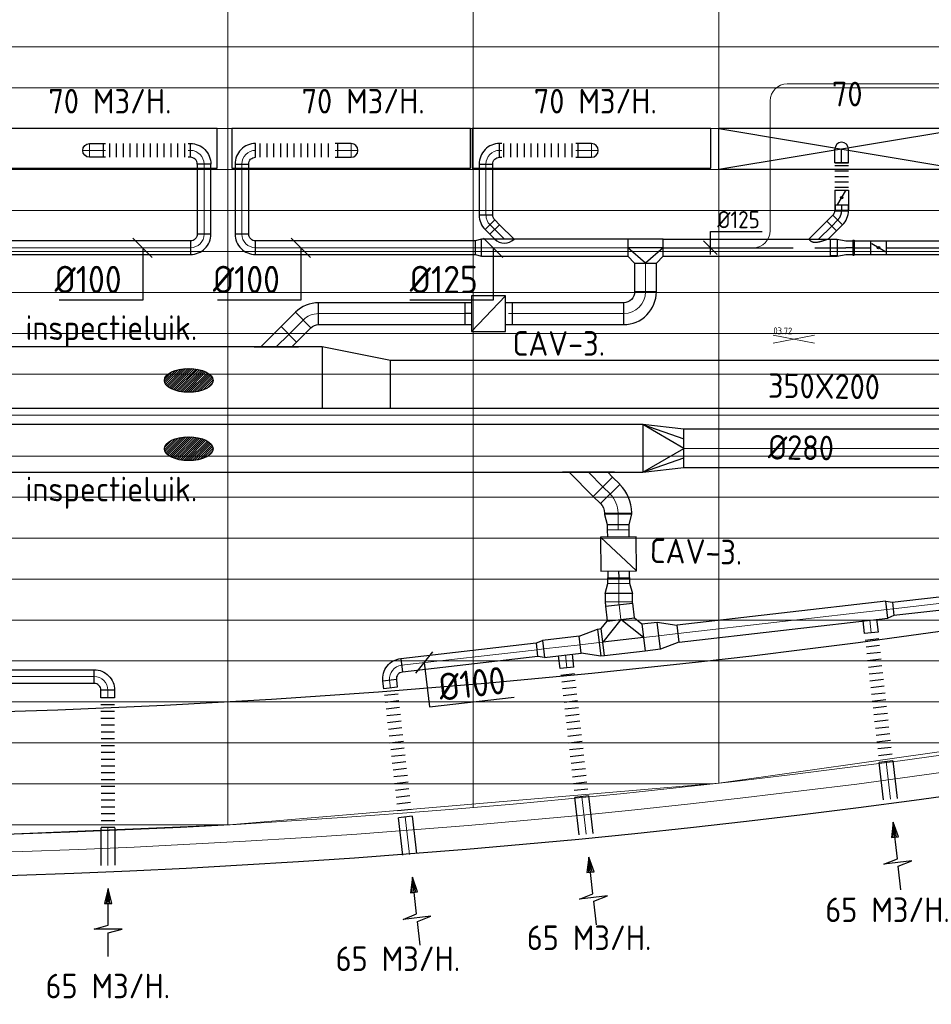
# Model space of a CAD drawing. Header units: millimetres. Extents: x -73257 to 31053, y 5203 to 51987.
# Tile 21 of 58: x -43694 to -37011, y 5903 to 13117. Entities that reach past the tile are written whole.
import ezdxf
from ezdxf.enums import TextEntityAlignment as Align

# ---------------------------------------------------------------- set-up
doc = ezdxf.new("R2010")
doc.units = ezdxf.units.MM
doc.header["$LTSCALE"] = 50
doc.linetypes.add('CENTER2', pattern=[28.575, 19.05, -3.175, 3.175, -3.175])
doc.linetypes.add('STREEPJES', pattern=[0.1, 0.05, -0.05])
for name, color, linetype in [('4plfd', 254, 'Continuous'), ('BALKEN', 7, 'Continuous'), ('WL570---_RETOUR', 100, 'Continuous'), ('WL570---_TOEVOER', 200, 'Continuous'), ('WL570---_TOEVOER_HL', 1, 'Continuous'), ('WL570---_TOEVOER_RST', 3, 'Continuous'), ('WL570---_TOEVOER_RST_HL', 1, 'Continuous'), ('WM570---', 2, 'Continuous'), ('WM570---_RETOUR', 2, 'Continuous'), ('WM570---_TOEVOER', 2, 'Continuous'), ('WM570---_TOEVOER_PR', 2, 'Continuous'), ('WM570---_TOEVOER_RST_PR', 1, 'Continuous')]:
    doc.layers.add(name, color=color, linetype=linetype)
for name, color, linetype, lineweight in [('WL570---_BESTAAND-HARTLIJN', 161, 'Continuous', 0), ('WL570---_BESTAAND-MAATVOERING', 161, 'Continuous', 0), ('WL570---_BESTAAND-RETOUR', 140, 'Continuous', 0), ('WL570---_DEMONTEREN', 10, 'Continuous', 0)]:
    doc.layers.add(name, color=color, linetype=linetype, lineweight=lineweight)
doc.layers.get('WL570---_DEMONTEREN').off()
doc.styles.add('BURO-018', font='ISO96.shx', dxfattribs={"height": 90})
doc.styles.add('BURO-025', font='ISO96.shx', dxfattribs={"height": 125})
doc.styles.add('LZ-MAATVOEREN', font='simplex')
doc.styles.add('MAATVOERING', font='ISO')

# ---------------------------------------------------------------- blocks, each defined once
blk = doc.blocks.new('Groep-41')
at = {"color": 8, "linetype": 'Continuous', "lineweight": 13}
for p, q in [((-73154.9, 12399.1), (-22154.9, 12399.1)), ((-73154.9, 12099.1), (-22154.9, 12099.1))]:
    blk.add_line(p, q, dxfattribs=at)
blk = doc.blocks.new('Groep-50')
at = {"color": 8, "linetype": 'Continuous', "lineweight": 13}
for p, q in [((-42254.9, 18999.1), (-42254.9, 6825.7)), ((-44054.9, 15502.4), (-44054.9, 6698.7)), ((-40454.9, 15502.4), (-40454.9, 7003.9)), ((-72854.9, 11799.1), (-22392.8, 11799.1)), ((-72188.2, 11499.1), (-23121.3, 11499.1)), ((-71473.3, 11199.1), (-23841, 11199.1)), ((-70711.8, 10899.1), (-24597.7, 10899.1)), ((-69854.9, 10599.1), (-25389.2, 10599.1)), ((-69080.3, 10299.1), (-26229.6, 10299.1)), ((-68159.5, 9999.1), (-27084.9, 9999.1)), ((-67238.6, 9699.1), (-28071.2, 9699.1)), ((-66254.9, 9399.1), (-28992, 9399.1)), ((-65366, 9099.1), (-29943.5, 9099.1)), ((-64290.1, 8799.1), (-31019.4, 8799.1)), ((-63133.8, 8499.1), (-32175.7, 8499.1)), ((-61877.5, 8199.1), (-33432, 8199.1)), ((-60492, 7899.1), (-34817.5, 7899.1)), ((-58929.6, 7599.1), (-36379.9, 7599.1)), ((-40454.9, 7003.9), (-36854.9, 7514.1)), ((-57102.8, 7299.1), (-38206.7, 7299.1)), ((-54812.5, 6999.1), (-40496.9, 6999.1)), ((-44046.7, 6699.1), (-40454.9, 7003.9)), ((-51263.2, 6699.1), (-44046.2, 6699.1)), ((-44054.9, 6698.7), (-45854.9, 6622.6))]:
    blk.add_line(p, q, dxfattribs=at)
at = {"color": 8, "linetype": 'Continuous', "lineweight": 13, "flags": 128}
blk.add_lwpolyline([(-22004.9, 19149), (-22004.9, 11828, -0.208473), (-73205.8, 11785.1), (-73304.9, 11828.1)], format="xyb", dxfattribs=at)
at = {"color": 8, "linetype": 'Continuous', "lineweight": 13}
blk.add_arc((-47654.8, 70538.1), 63940.9, 246.496301, 293.503386, dxfattribs=at)
at = {"color": 8}
blk.add_blockref('Groep-41', (0, 0), dxfattribs=at)
blk = doc.blocks.new('Block plafond 3e verd')
at = {"layer": '4plfd'}
blk.add_blockref('Groep-50', (73304.912, -19149.14), dxfattribs=at)
blk = doc.blocks.new('OBO10000090H')
blk.add_lwpolyline([(50, -100, 0.414214), (-100, 50), (-100, -50, -0.414214), (-50, -100)], format="xyb", close=True)
at = {"invisible_edges": 15}
for points in [[(-91.3, -50.8), (-74, 47.7), (-100, 50), (-100, -50)], [(-82.9, -53), (-48.7, 41), (-74, 47.7), (-91.3, -50.8)], [(-75, -56.7), (-25, 29.9), (-48.7, 41), (-82.9, -53)], [(-67.9, -61.7), (-3.6, 14.9), (-25, 29.9), (-75, -56.7)], [(-61.7, -67.9), (14.9, -3.6), (-3.6, 14.9), (-67.9, -61.7)], [(-56.7, -75), (29.9, -25), (14.9, -3.6), (-61.7, -67.9)], [(-53, -82.9), (41, -48.7), (29.9, -25), (-56.7, -75)], [(-50.8, -91.3), (47.7, -74), (41, -48.7), (-53, -82.9)], [(-50, -100), (50, -100), (47.7, -74), (-50.8, -91.3)]]:
    blk.add_3dface(points, dxfattribs=at)
at = {"layer": 'WL570---_BESTAAND-HARTLIJN'}
blk.add_arc((-100, -100), 100, 0, 90, dxfattribs=at)
blk = doc.blocks.new('OBO10000090L')
blk.add_lwpolyline([(50, 0, 0.414214), (-100, 150), (-100, 50, -0.414214), (-50, 0)], format="xyb", close=True)
at = {"invisible_edges": 15}
for points in [[(-91.3, 49.2), (-74, 147.7), (-100, 150), (-100, 50)], [(-82.9, 47), (-48.7, 141), (-74, 147.7), (-91.3, 49.2)], [(-75, 43.3), (-25, 129.9), (-48.7, 141), (-82.9, 47)], [(-67.9, 38.3), (-3.6, 114.9), (-25, 129.9), (-75, 43.3)], [(-61.7, 32.1), (14.9, 96.4), (-3.6, 114.9), (-67.9, 38.3)], [(-56.7, 25), (29.9, 75), (14.9, 96.4), (-61.7, 32.1)], [(-53, 17.1), (41, 51.3), (29.9, 75), (-56.7, 25)], [(-50.8, 8.7), (47.7, 26), (41, 51.3), (-53, 17.1)], [(-50, 0), (50, 0), (47.7, 26), (-50.8, 8.7)]]:
    blk.add_3dface(points, dxfattribs=at)
at = {"layer": 'WL570---_BESTAAND-HARTLIJN'}
blk.add_arc((-100, 0), 100, 0, 90, dxfattribs=at)
blk = doc.blocks.new('KARO')
for p, q in [((1, 0.5), (0, 0.5)), ((0, -0.5), (1, -0.5))]:
    blk.add_line(p, q)
at = {"invisible_edges": 15}
blk.add_3dface([(0, 0.5), (0, -0.5), (1, -0.5), (1, 0.5)], dxfattribs=at)
at = {"layer": 'WL570---_BESTAAND-HARTLIJN'}
blk.add_line((0, 0), (1, 0), dxfattribs=at)
blk = doc.blocks.new('ORN_T_SP')
blk.add_lwpolyline([(-0.5, 0.5), (-0.5, -0.5), (0.5, -0.5), (0.5, 0.5)], close=True)
at = {"style": 'LZ-MAATVOEREN', "flags": 9}
for tag, p in [('ROS_TYPE', (0.6333, 0.6833)), ('ROS_M3H', (0.6333, 0.4833)), ('ROS_ZIJDE', (0.6333, 0.2833)), ('ROS_STAT', (0.6333, 0.0833))]:
    blk.add_attdef(tag, p, '', height=0.125, dxfattribs=at)
blk = doc.blocks.new('MVLINE')
blk.add_line((35.4, -35.4), (-35.4, 35.4))
blk = doc.blocks.new('FLLINE100')
blk.add_line((0, -50), (0, 50))
blk = doc.blocks.new('OEX1000063300')
at = {"rotation": 180}
for p in [(50, 0), (100, 0), (150, 0), (200, 0), (250, 0), (300, 0), (350, 0), (400, 0), (450, 0), (500, 0), (550, 0), (600, 0)]:
    blk.add_blockref('FLLINE100', p, dxfattribs=at)
blk = doc.blocks.new('OBO10000090ZE')
blk.add_lwpolyline([(-50, 0), (50, 0), (50, 100, 1), (-50, 100)], format="xyb", close=True)
at = {"layer": 'WL570---_BESTAAND-HARTLIJN'}
for points in [[(0, 0), (0, 150)], [(-50, 100), (50, 100)]]:
    blk.add_lwpolyline(points, dxfattribs=at)
blk = doc.blocks.new('OEX1000058500')
at = {"rotation": 180}
for p in [(50, 0), (100, 0), (150, 0), (200, 0), (250, 0), (300, 0), (350, 0), (400, 0), (450, 0), (500, 0), (550, 0)]:
    blk.add_blockref('FLLINE100', p, dxfattribs=at)
blk = doc.blocks.new('OEX1000056800')
at = {"rotation": 180}
for p in [(50, 0), (100, 0), (150, 0), (200, 0), (250, 0), (300, 0), (350, 0), (400, 0), (450, 0), (500, 0), (550, 0)]:
    blk.add_blockref('FLLINE100', p, dxfattribs=at)
blk = doc.blocks.new('OSV1251000460G')
blk.add_lwpolyline([(0, -62.5), (46.7, -50), (46.7, 50), (0, 62.5)], close=True)
at = {"layer": 'WL570---_BESTAAND-HARTLIJN'}
blk.add_line((0, 0), (46.7, 0), dxfattribs=at)
blk = doc.blocks.new('OZA1250100045L')
at = {"layer": 'WL570---_TOEVOER'}
blk.add_line((0, 0), (-70.7, 70.7), dxfattribs=at)
blk.add_lwpolyline([(-70.7, 0), (-106.1, 35.4), (-35.4, 106.1), (70.7, 0)], dxfattribs=at)
blk.add_arc((0, 70.7), 100, 225, 315, dxfattribs=at)
blk = doc.blocks.new('OBO10000045H')
blk.add_lwpolyline([(50, -41.4, 0.198912), (6.1, 64.6), (-64.6, -6.1, -0.198912), (-50, -41.4)], format="xyb", close=True)
at = {"invisible_edges": 15}
for points in [[(-61.7, -9.3), (14.9, 55), (6.1, 64.6), (-64.6, -6.1)], [(-59, -12.7), (22.9, 44.6), (14.9, 55), (-61.7, -9.3)], [(-56.7, -16.4), (29.9, 33.6), (22.9, 44.6), (-59, -12.7)], [(-54.7, -20.3), (35.9, 22), (29.9, 33.6), (-56.7, -16.4)], [(-53, -24.3), (41, 9.9), (35.9, 22), (-54.7, -20.3)], [(-51.7, -28.5), (44.9, -2.6), (41, 9.9), (-53, -24.3)], [(-50.8, -32.7), (47.7, -15.4), (44.9, -2.6), (-51.7, -28.5)], [(-50.2, -37.1), (49.4, -28.3), (47.7, -15.4), (-50.8, -32.7)], [(-50, -41.4), (50, -41.4), (49.4, -28.3), (-50.2, -37.1)]]:
    blk.add_3dface(points, dxfattribs=at)
at = {"layer": 'WL570---_BESTAAND-HARTLIJN'}
blk.add_arc((-100, -41.4), 100, 0, 45, dxfattribs=at)
blk = doc.blocks.new('VBX1601600016025000')
at = {"layer": 'WL570---_TOEVOER'}
for p, q in [((50, -130), (300, 130)), ((300, 0), (350, 0))]:
    blk.add_line(p, q, dxfattribs=at)
for points in [[(50, 80), (0, 80), (0, -80), (50, -80)], [(300, -80), (350, -80), (350, 80), (300, 80)]]:
    blk.add_lwpolyline(points, dxfattribs=at)
blk.add_lwpolyline([(50, -130), (300, -130), (300, 130), (50, 130)], close=True, dxfattribs=at)
blk = doc.blocks.new('AFZPIJL')
for points in [[(0, -10), (0, -6.52), (-2.06, -5.97), (2.06, -5.97), (0, -5.41), (0, 0)], [(-0.26, -2.22), (0, 0)], [(0.26, -2.22), (0, 0)]]:
    blk.add_lwpolyline(points)
blk.add_lwpolyline([(0.52, -2.22), (-0.52, -2.22), (0, 0)], close=True)
blk = doc.blocks.new('OEX10000100000')
at = {"rotation": 90}
for p in [(0, -50), (0, -100), (0, -150), (0, -200), (0, -250), (0, -300), (0, -350), (0, -400), (0, -450), (0, -500), (0, -550), (0, -600), (0, -650), (0, -700), (0, -750), (0, -800), (0, -850), (0, -900), (0, -950), (0, -1000)]:
    blk.add_blockref('FLLINE100', p, dxfattribs=at)
blk = doc.blocks.new('OSV2001600740G')
blk.add_lwpolyline([(0, -100), (74.6, -80), (74.6, 80), (0, 100)], close=True)
at = {"layer": 'WL570---_BESTAAND-HARTLIJN'}
blk.add_line((0, 0), (74.6, 0), dxfattribs=at)
blk = doc.blocks.new('OSV20012501390G')
blk.add_lwpolyline([(0, -100), (140, -62.5), (140, 62.5), (0, 100)], close=True)
at = {"layer": 'WL570---_BESTAAND-HARTLIJN'}
blk.add_line((0, 0), (140, 0), dxfattribs=at)
blk = doc.blocks.new('OTS20020020000H')
at = {"layer": 'WL570---_RETOUR'}
blk.add_line((-150, 0), (150, 0), dxfattribs=at)
blk.add_lwpolyline([(-150, -100), (150, -100), (150, 100), (100, 150), (-100, 150), (-150, 100)], close=True, dxfattribs=at)
blk.add_lwpolyline([(-150, 0), (0, 150), (150, 0)], dxfattribs=at)
blk = doc.blocks.new('KARH')
for p, q in [((1, 0.5), (0, 0.5)), ((0, -0.5), (1, -0.5))]:
    blk.add_line(p, q)
at = {"invisible_edges": 15}
blk.add_3dface([(0, 0.5), (0, -0.5), (1, -0.5), (1, 0.5)], dxfattribs=at)
blk = doc.blocks.new('VRO350250002803000H')
at = {"layer": 'WL570---_RETOUR'}
for p, q in [((0, 175), (300, 70)), ((0, -175), (300, -70))]:
    blk.add_line(p, q, dxfattribs=at)
blk.add_lwpolyline([(0, 175), (0, -175), (300, -140), (300, 140)], close=True, dxfattribs=at)
blk.add_lwpolyline([(0, -175), (0, -175), (300, 0), (0, 175)], dxfattribs=at)
blk = doc.blocks.new('OAF20000045L')
blk.add_line((-191.4, 0), (191.4, 0))
blk.add_lwpolyline([(-141.4, 0), (-176.8, 35.4), (-35.4, 176.8), (141.4, 0)])
at = {"layer": 'WL570---_BESTAAND-HARTLIJN'}
blk.add_line((-106.1, 106.1), (0, 0), dxfattribs=at)
blk = doc.blocks.new('OBO2000006H')
blk.add_lwpolyline([(100, -11.2, 0.026186), (98.4, 20.1), (-100.5, -0.8, -0.026186), (-100, -11.2)], format="xyb", close=True)
at = {"invisible_edges": 15}
for points in [[(-100.4, -1.9), (98.7, 16.7), (98.4, 20.1), (-100.5, -0.8)], [(-100.3, -3.1), (99, 13.2), (98.7, 16.7), (-100.4, -1.9)], [(-100.2, -4.3), (99.3, 9.7), (99, 13.2), (-100.3, -3.1)], [(-100.2, -5.4), (99.5, 6.2), (99.3, 9.7), (-100.2, -4.3)], [(-100.1, -6.6), (99.7, 2.7), (99.5, 6.2), (-100.2, -5.4)], [(-100.1, -7.7), (99.8, -0.8), (99.7, 2.7), (-100.1, -6.6)], [(-100, -8.9), (99.9, -4.3), (99.8, -0.8), (-100.1, -7.7)], [(-100, -10.1), (100, -7.7), (99.9, -4.3), (-100, -8.9)], [(-100, -11.2), (100, -11.2), (100, -7.7), (-100, -10.1)]]:
    blk.add_3dface(points, dxfattribs=at)
at = {"layer": 'WL570---_BESTAAND-HARTLIJN'}
blk.add_arc((-200, -11.2), 200, 0, 6, dxfattribs=at)
blk = doc.blocks.new('OBO20000044H')
blk.add_lwpolyline([(100, -81.6, 0.19438), (15.8, 126.8), (-128.1, -12.2, -0.19438), (-100, -81.6)], format="xyb", close=True)
at = {"invisible_edges": 15}
for points in [[(-122.4, -18.6), (32.8, 107.6), (15.8, 126.8), (-128.1, -12.2)], [(-117.3, -25.4), (48.1, 87.1), (32.8, 107.6), (-122.4, -18.6)], [(-112.8, -32.7), (61.5, 65.3), (48.1, 87.1), (-117.3, -25.4)], [(-109, -40.3), (73.1, 42.5), (61.5, 65.3), (-112.8, -32.7)], [(-105.8, -48.2), (82.7, 18.8), (73.1, 42.5), (-109, -40.3)], [(-103.3, -56.3), (90.2, -5.7), (82.7, 18.8), (-105.8, -48.2)], [(-101.5, -64.7), (95.6, -30.7), (90.2, -5.7), (-103.3, -56.3)], [(-100.4, -73.1), (98.9, -56.1), (95.6, -30.7), (-101.5, -64.7)], [(-100, -81.6), (100, -81.6), (98.9, -56.1), (-100.4, -73.1)]]:
    blk.add_3dface(points, dxfattribs=at)
at = {"layer": 'WL570---_BESTAAND-HARTLIJN'}
blk.add_arc((-200, -81.6), 200, 0, 44, dxfattribs=at)
blk = doc.blocks.new('OBO12500090H')
blk.add_lwpolyline([(62.5, -125, 0.414214), (-125, 62.5), (-125, -62.5, -0.414214), (-62.5, -125)], format="xyb", close=True)
at = {"invisible_edges": 15}
for points in [[(-114.1, -63.4), (-92.4, 59.7), (-125, 62.5), (-125, -62.5)], [(-103.6, -66.3), (-60.9, 51.2), (-92.4, 59.7), (-114.1, -63.4)], [(-93.8, -70.9), (-31.2, 37.4), (-60.9, 51.2), (-103.6, -66.3)], [(-84.8, -77.1), (-4.5, 18.6), (-31.2, 37.4), (-93.8, -70.9)], [(-77.1, -84.8), (18.6, -4.5), (-4.5, 18.6), (-84.8, -77.1)], [(-70.9, -93.8), (37.4, -31.2), (18.6, -4.5), (-77.1, -84.8)], [(-66.3, -103.6), (51.2, -60.9), (37.4, -31.2), (-70.9, -93.8)], [(-63.4, -114.1), (59.7, -92.4), (51.2, -60.9), (-66.3, -103.6)], [(-62.5, -125), (62.5, -125), (59.7, -92.4), (-63.4, -114.1)]]:
    blk.add_3dface(points, dxfattribs=at)
at = {"layer": 'WL570---_BESTAAND-HARTLIJN'}
blk.add_arc((-125, -125), 125, 0, 90, dxfattribs=at)
blk = doc.blocks.new('OTS12512516000H')
at = {"layer": 'WL570---_TOEVOER'}
blk.add_line((-130, 0), (130, 0), dxfattribs=at)
blk.add_lwpolyline([(-130, -62.5), (130, -62.5), (130, 62.5), (80, 112.5), (-80, 112.5), (-130, 62.5)], close=True, dxfattribs=at)
blk.add_lwpolyline([(-130, 0), (0, 112.5), (130, 0)], dxfattribs=at)
blk = doc.blocks.new('OBO16000090H')
blk.add_lwpolyline([(80, -160, 0.414214), (-160, 80), (-160, -80, -0.414214), (-80, -160)], format="xyb", close=True)
at = {"invisible_edges": 15}
for points in [[(-146.1, -81.2), (-118.3, 76.4), (-160, 80), (-160, -80)], [(-132.6, -84.8), (-77.9, 65.5), (-118.3, 76.4), (-146.1, -81.2)], [(-120, -90.7), (-40, 47.8), (-77.9, 65.5), (-132.6, -84.8)], [(-108.6, -98.7), (-5.7, 23.9), (-40, 47.8), (-120, -90.7)], [(-98.7, -108.6), (23.9, -5.7), (-5.7, 23.9), (-108.6, -98.7)], [(-90.7, -120), (47.8, -40), (23.9, -5.7), (-98.7, -108.6)], [(-84.8, -132.6), (65.5, -77.9), (47.8, -40), (-90.7, -120)], [(-81.2, -146.1), (76.4, -118.3), (65.5, -77.9), (-84.8, -132.6)], [(-80, -160), (80, -160), (76.4, -118.3), (-81.2, -146.1)]]:
    blk.add_3dface(points, dxfattribs=at)
at = {"layer": 'WL570---_BESTAAND-HARTLIJN'}
blk.add_arc((-160, -160), 160, 0, 90, dxfattribs=at)
blk = doc.blocks.new('OAF16000045R')
blk.add_line((-163.1, 0), (163.1, 0))
blk.add_lwpolyline([(-113.1, 0), (35.4, 148.5), (148.5, 35.4), (113.1, 0)])
at = {"layer": 'WL570---_BESTAAND-HARTLIJN'}
blk.add_line((91.9, 91.9), (0, 0), dxfattribs=at)
blk = doc.blocks.new('VV145020035020005000LG')
blk.add_lwpolyline([(0, -225), (500, -225), (500, 125), (0, 225)], close=True)
at = {"invisible_edges": 15}
blk.add_3dface([(0, -225), (500, -225), (500, 125), (0, 225)], dxfattribs=at)
blk = doc.blocks.new('OBO16000045H')
blk.add_lwpolyline([(80, -66.3, 0.198912), (9.7, 103.4), (-103.4, -9.7, -0.198912), (-80, -66.3)], format="xyb", close=True)
at = {"invisible_edges": 15}
for points in [[(-98.7, -14.9), (23.9, 88), (9.7, 103.4), (-103.4, -9.7)], [(-94.5, -20.4), (36.6, 71.4), (23.9, 88), (-98.7, -14.9)], [(-90.7, -26.3), (47.8, 53.7), (36.6, 71.4), (-94.5, -20.4)], [(-87.5, -32.5), (57.5, 35.2), (47.8, 53.7), (-90.7, -26.3)], [(-84.8, -38.9), (65.5, 15.8), (57.5, 35.2), (-87.5, -32.5)], [(-82.7, -45.6), (71.8, -4.2), (65.5, 15.8), (-84.8, -38.9)], [(-81.2, -52.4), (76.4, -24.6), (71.8, -4.2), (-82.7, -45.6)], [(-80.3, -59.3), (79.1, -45.4), (76.4, -24.6), (-81.2, -52.4)], [(-80, -66.3), (80, -66.3), (79.1, -45.4), (-80.3, -59.3)]]:
    blk.add_3dface(points, dxfattribs=at)
at = {"layer": 'WL570---_BESTAAND-HARTLIJN'}
blk.add_arc((-160, -66.3), 160, 0, 45, dxfattribs=at)
blk = doc.blocks.new('*U345')
at = {"color": 0, "ltscale": 10, "transparency": 33554687}
for p, q in [((900, 150, -2000), (-900, 150, -2000)), ((-900, -150, -2000), (-900, 150, -2000)), ((900, -150, -2000), (900, 150, -2000)), ((791.2, -150, -2000), (-900, -150, -2000)), ((900, -150, -2000), (891.2, -150, -2000))]:
    blk.add_line(p, q, dxfattribs=at)
at = {"color": 9, "linetype": 'STREEPJES', "ltscale": 10, "transparency": 33554687}
blk.add_line((891.2, -150, -2000), (791.2, -150, -2000), dxfattribs=at)
at = {"layer": 'WL570---_TOEVOER_RST_HL', "linetype": 'CENTER2', "transparency": 33554687}
blk.add_circle((0, 0, -2000), 0.075, dxfattribs=at)
at = {"layer": 'WL570---_TOEVOER_RST', "color": 1, "transparency": 33554687, "style": 'BURO-018'}
for tag in ['MC', 'Q']:
    blk.add_attdef(tag, text='', height=180, dxfattribs=at).set_placement((0, 0), align=Align.MIDDLE)
at = {"layer": 'WM570---_TOEVOER_RST_PR', "color": 1, "transparency": 33554687, "style": 'BURO-018'}
blk.add_attdef('POSNR', text='', height=180, dxfattribs=at).set_placement((0, 0), align=Align.MIDDLE)
blk = doc.blocks.new('*U783')
at = {"color": 0, "ltscale": 10}
for p, q in [((-100, 50, -2700), (-86.8, 50, -2700)), ((-100, -50, -2700), (-100, 50, -2700)), ((-86.8, 50, -2700), (-61.4, 50, -2700)), ((-61.4, 50, -2700), (-38.6, 50, -2700)), ((-38.6, 50, -2700), (-20, 50, -2700)), ((-20, 50, -2700), (-6.8, 50, -2700)), ((-6.8, 50, -2700), (0, 50, -2700)), ((-100, -50, -2700), (-86.8, -50, -2700)), ((-86.8, -50, -2700), (-61.4, -50, -2700)), ((-61.4, -50, -2700), (-38.6, -50, -2700)), ((-38.6, -50, -2700), (-20, -50, -2700)), ((-20, -50, -2700), (-6.8, -50, -2700)), ((-6.8, -50, -2700), (0, -50, -2700))]:
    blk.add_line(p, q, dxfattribs=at)
blk.add_arc((0, 0, -2700), 50, 270, 90, dxfattribs=at)
at = {"layer": 'WL570---_TOEVOER_HL', "linetype": 'CENTER2'}
blk.add_line((-100, 0, -2700), (0, 0, -2700), dxfattribs=at)
at = {"layer": 'WM570---_TOEVOER_PR', "color": 2, "style": 'BURO-025'}
blk.add_attdef('POSNR', text='', height=125, dxfattribs=at).set_placement((0, 0), align=Align.MIDDLE)
blk = doc.blocks.new('*U784')
at = {"color": 0, "ltscale": 10}
for p, q in [((0, 50, -2700), (61.6, 50, -2700)), ((0, -50, -2700), (0, 50, -2700)), ((61.6, 50, -2700), (61.6, -50, -2700)), ((0, -50, -2700), (61.6, -50, -2700))]:
    blk.add_line(p, q, dxfattribs=at)
at = {"layer": 'WL570---_TOEVOER_HL', "linetype": 'CENTER2'}
blk.add_line((0, 0, -2700), (61.6, 0, -2700), dxfattribs=at)
at = {"layer": 'WM570---_TOEVOER_PR', "color": 2, "style": 'BURO-025'}
blk.add_attdef('POSNR', text='', height=125, dxfattribs=at).set_placement((0, 0), align=Align.MIDDLE)
blk = doc.blocks.new('*U785')
at = {"color": 0, "ltscale": 10}
for p, q in [((0, 70.7, -2700), (131.7, -61, -2700)), ((0, -70.7, -2700), (61, -131.7, -2700)), ((131.7, -61, -2700), (61, -131.7, -2700))]:
    blk.add_line(p, q, dxfattribs=at)
blk.add_spline([(-0.2, -70.1, -2700), (-0.8, -68.4, -2700), (-1.8, -65.6, -2700), (-3.2, -61.8, -2700), (-4.9, -56.9, -2700), (-6.9, -51.1, -2700), (-9.2, -44.5, -2700), (-11.6, -37.1, -2700), (-14.1, -29.2, -2700), (-16.6, -20.8, -2700), (-19, -12.1, -2700), (-21.2, -3.4, -2700), (-23, 5.2, -2700), (-24.2, 13.5, -2700), (-24.9, 21.3, -2700), (-24.9, 28.5, -2700), (-24.2, 35, -2700), (-23, 40.7, -2700), (-21.2, 45.7, -2700), (-19, 50.2, -2700), (-16.6, 54, -2700), (-14.1, 57.4, -2700), (-11.6, 60.3, -2700), (-9.2, 62.8, -2700), (-6.9, 64.9, -2700), (-4.9, 66.7, -2700), (-3.2, 68.2, -2700), (-1.8, 69.3, -2700), (-0.8, 70.1, -2700), (-0.2, 70.6, -2700), (0, 70.7, -2700)], degree=3, dxfattribs=at)
at = {"layer": 'WL570---_TOEVOER_HL', "linetype": 'CENTER2'}
blk.add_line((0, 0, -2700), (96.3, -96.3, -2700), dxfattribs=at)
at = {"layer": 'WM570---_TOEVOER_PR', "color": 2, "style": 'BURO-025'}
blk.add_attdef('POSNR', text='', height=125, dxfattribs=at).set_placement((0, 0), align=Align.MIDDLE)
blk = doc.blocks.new('*U786')
at = {"color": 0, "ltscale": 10}
for p, q in [((-41.4, -50, -2700), (-41.4, 50, -2700)), ((64.6, 6.1, -2700), (-6.1, -64.6, -2700))]:
    blk.add_line(p, q, dxfattribs=at)
for radius in [149.9, 49.9]:
    blk.add_arc((-41.4, -99.9, -2700), radius, 45, 90, dxfattribs=at)
at = {"layer": 'WL570---_TOEVOER_HL', "linetype": 'CENTER2'}
blk.add_arc((-41.4, -99.9, -2700), 99.9, 45, 90, dxfattribs=at)
at = {"layer": 'WM570---_TOEVOER_PR', "color": 2, "style": 'BURO-025'}
blk.add_attdef('POSNR', text='', height=125, dxfattribs=at).set_placement((0, 0), align=Align.MIDDLE)
blk = doc.blocks.new('*U787')
at = {"color": 0, "ltscale": 10}
for p, q in [((0, 50, -2700), (37.6, 50, -2700)), ((37.6, 50, -2700), (37.6, -50, -2700)), ((0, -50, -2700), (37.6, -50, -2700))]:
    blk.add_line(p, q, dxfattribs=at)
at = {"layer": 'WL570---_TOEVOER_HL', "linetype": 'CENTER2'}
blk.add_line((0, 0, -2700), (37.6, 0, -2700), dxfattribs=at)
at = {"layer": 'WM570---_TOEVOER_PR', "color": 2, "style": 'BURO-025'}
blk.add_attdef('POSNR', text='', height=125, dxfattribs=at).set_placement((0, 0), align=Align.MIDDLE)
blk = doc.blocks.new('*U788')
at = {"ltscale": 10}
for p, q in [((-55.9, 50, -2700), (55.8, 50, -2700)), ((-55.9, -50, -2700), (-55.9, 50, -2700)), ((-48.9, 27.1, -2700), (-47.9, 28.8, -2700)), ((47.9, -28.8, -2700), (-48.9, 27.1, -2700)), ((48.9, -27.1, -2700), (-47.9, 28.8, -2700)), ((55.8, 50, -2700), (55.8, -50, -2700)), ((55.8, 47.5, -2700), (98.4, 47.5, -2700)), ((98.4, 47.5, -2700), (98.4, -47.5, -2700)), ((-55.9, -50, -2700), (55.8, -50, -2700)), ((47.9, -28.8, -2700), (48.9, -27.1, -2700)), ((55.8, -47.5, -2700), (98.4, -47.5, -2700))]:
    blk.add_line(p, q, dxfattribs=at)
blk.add_circle((0, 0, -2700), 9.31, dxfattribs=at)
at = {"layer": 'WL570---_TOEVOER', "color": 2, "style": 'BURO-025'}
blk.add_attdef('I', text='', height=125, dxfattribs=at).set_placement((0, 0), align=Align.MIDDLE)
at = {"layer": 'WM570---_TOEVOER_PR', "color": 2, "style": 'BURO-025'}
blk.add_attdef('POSNR', text='', height=125, dxfattribs=at).set_placement((0, 0), align=Align.MIDDLE)
blk = doc.blocks.new('*U789')
at = {"color": 0, "ltscale": 10}
for p, q in [((0, 50, -2700), (0, -50, -2700)), ((20, 50, -2700), (20, -50, -2700)), ((60, 50, -2700), (60, -50, -2700)), ((99.9, 50, -2700), (99.9, -50, -2700)), ((139.9, 50, -2700), (139.9, -50, -2700)), ((179.9, 50, -2700), (179.9, -50, -2700)), ((199.9, 50, -2700), (199.9, -50, -2700))]:
    blk.add_line(p, q, dxfattribs=at)
at = {"layer": 'WM570---_TOEVOER_PR', "color": 2, "style": 'BURO-025'}
blk.add_attdef('POSNR', text='', height=125, dxfattribs=at).set_placement((0, 0), align=Align.MIDDLE)
blk = doc.blocks.new('*U790')
at = {"color": 0, "ltscale": 10}
for p, q in [((0, 62.5, -2700), (1275.3, 62.5, -2700)), ((0, -62.5, -2700), (0, 62.5, -2700)), ((1275.3, 62.5, -2700), (1275.3, -62.5, -2700)), ((0, -62.5, -2700), (1275.3, -62.5, -2700))]:
    blk.add_line(p, q, dxfattribs=at)
at = {"layer": 'WL570---_TOEVOER_HL', "linetype": 'CENTER2'}
blk.add_line((0, 0, -2700), (1275.3, 0, -2700), dxfattribs=at)
at = {"layer": 'WM570---_TOEVOER_PR', "color": 2, "style": 'BURO-025'}
blk.add_attdef('POSNR', text='', height=125, dxfattribs=at).set_placement((0, 0), align=Align.MIDDLE)
blk = doc.blocks.new('*U791')
at = {"color": 0, "ltscale": 10}
for p, q in [((0, 59.375, -2700), (-50, 59.375, -2700)), ((-50, -59.375, -2700), (-50, 59.375, -2700)), ((-50, -59.375, -2700), (-50, 59.375, -2700)), ((0, 62.5, -2700), (64.18, 50, -2700)), ((0, 62.5, -2700), (0, -62.5, -2700)), ((64.18, 50, -2700), (114.18, 50, -2700)), ((0, -59.375, -2700), (-50, -59.375, -2700)), ((0, -62.5, -2700), (64.18, -50, -2700)), ((64.18, -50, -2700), (114.18, -50, -2700))]:
    blk.add_line(p, q, dxfattribs=at)
at = {"layer": 'WL570---_TOEVOER_HL', "linetype": 'CENTER2'}
for p in [(0, 0, -2700), (114.18, 0, -2700)]:
    blk.add_line(p, (64.18, 0, -2700), dxfattribs=at)
blk.add_circle((0, 0, -2700), 0.075, dxfattribs=at)
at = {"layer": 'WM570---_TOEVOER_PR', "color": 2, "style": 'BURO-025'}
blk.add_attdef('POSNR', text='', height=125, dxfattribs=at).set_placement((0, 0), align=Align.MIDDLE)
blk = doc.blocks.new('*U792')
at = {"color": 0, "ltscale": 10}
for p, q in [((-5, 54, -2700), (5, 54, -2700)), ((-5, 54, -2700), (-5, -54, -2700)), ((-5, 54, -2700), (-5, -54, -2700)), ((5, 54, -2700), (5, -54, -2700)), ((5, 54, -2700), (5, -54, -2700)), ((-5, -54, -2700), (5, -54, -2700))]:
    blk.add_line(p, q, dxfattribs=at)
at = {"layer": 'WL570---_TOEVOER_HL', "linetype": 'CENTER2'}
blk.add_line((-5, 0, -2700), (5, 0, -2700), dxfattribs=at)
at = {"layer": 'WM570---_TOEVOER_PR', "color": 2, "style": 'BURO-025'}
blk.add_attdef('POSNR', text='', height=125, dxfattribs=at).set_placement((0, 0), align=Align.MIDDLE)
blk = doc.blocks.new('*U793')
at = {"color": 0, "ltscale": 10}
for p, q in [((0, 50, -2700), (122.3, 50, -2700)), ((0, -50, -2700), (122.3, -50, -2700))]:
    blk.add_line(p, q, dxfattribs=at)
at = {"layer": 'WL570---_TOEVOER_HL', "linetype": 'CENTER2'}
blk.add_line((0, 0, -2700), (122.3, 0, -2700), dxfattribs=at)
at = {"layer": 'WM570---_TOEVOER_PR', "color": 2, "style": 'BURO-025'}
blk.add_attdef('POSNR', text='', height=125, dxfattribs=at).set_placement((0, 0), align=Align.MIDDLE)
blk = doc.blocks.new('*U794')
at = {"ltscale": 10}
for p, q in [((-55.8, 50, -2700), (55.8, 50, -2700)), ((-55.8, -50, -2700), (-55.8, 50, -2700)), ((-48.9, 27.1, -2700), (-47.9, 28.8, -2700)), ((47.9, -28.8, -2700), (-48.9, 27.1, -2700)), ((48.9, -27.1, -2700), (-47.9, 28.8, -2700)), ((55.8, 50, -2700), (55.8, -50, -2700)), ((-55.8, -50, -2700), (55.8, -50, -2700)), ((47.9, -28.8, -2700), (48.9, -27.1, -2700))]:
    blk.add_line(p, q, dxfattribs=at)
blk.add_circle((0, 0, -2700), 9.31, dxfattribs=at)
at = {"layer": 'WL570---_TOEVOER', "color": 2, "style": 'BURO-025'}
blk.add_attdef('I', text='', height=125, dxfattribs=at).set_placement((0, 0), align=Align.MIDDLE)
at = {"layer": 'WM570---_TOEVOER_PR', "color": 2, "style": 'BURO-025'}
blk.add_attdef('POSNR', text='', height=125, dxfattribs=at).set_placement((0, 0), align=Align.MIDDLE)
blk = doc.blocks.new('*U795')
at = {"color": 0, "ltscale": 10}
for p, q in [((0, 50, -2700), (1374.3, 50, -2700)), ((1374.3, 50, -2700), (1374.3, -50, -2700)), ((0, -50, -2700), (1374.3, -50, -2700))]:
    blk.add_line(p, q, dxfattribs=at)
at = {"layer": 'WL570---_TOEVOER_HL', "linetype": 'CENTER2'}
blk.add_line((0, 0, -2700), (1374.3, 0, -2700), dxfattribs=at)
at = {"layer": 'WM570---_TOEVOER_PR', "color": 2, "style": 'BURO-025'}
blk.add_attdef('POSNR', text='', height=125, dxfattribs=at).set_placement((0, 0), align=Align.MIDDLE)
blk = doc.blocks.new('*U800')
at = {"layer": 'WM570---_TOEVOER', "color": 0, "ltscale": 10}
for p, q in [((0, 117.9), (380.4, 117.9)), ((0, -50), (0, 117.9)), ((50, -50), (-50, 50))]:
    blk.add_line(p, q, dxfattribs=at)
at = {"layer": 'WM570---_TOEVOER', "color": 0, "style": 'BURO-025'}
blk.add_text('%%c125', height=125, dxfattribs=at).set_placement((50, 142.9))

msp = doc.modelspace()

# ---------------------------------------------------------------- hatches: boundary and pattern name
at = {"layer": 'WL570---_RETOUR'}
h = msp.add_hatch(dxfattribs=at)
h.set_pattern_fill('ANSI31', color=256, scale=3.5, style=0)
h.set_pattern_definition([(45, (-39798.352, -9122.19), (-7.857724, 7.857724), [])])
edge = h.paths.add_edge_path()
edge.add_ellipse((-42454.637, 9973.722), major_axis=(-178.409, 0), ratio=0.48971085, start_angle=0, end_angle=360)
at = {"layer": 'WL570---_TOEVOER'}
h = msp.add_hatch(dxfattribs=at)
h.set_pattern_fill('ANSI31', color=256, scale=3.5, style=0)
h.set_pattern_definition([(45, (-39798.352, -8621.336), (-7.857724, 7.857724), [])])
edge = h.paths.add_edge_path()
edge.add_ellipse((-42454.637, 10474.577), major_axis=(-178.409, 0), ratio=0.48971085, start_angle=0, end_angle=360)

# ---------------------------------------------------------------- linework, layer by layer
at = {"layer": 'BALKEN', "linetype": 'Continuous'}
for radius, start, end in [(63040.636, 247.03139405, 292.96833125), (64240.636, 246.32068853, 293.67904045)]:
    msp.add_arc((-45768.356, 71057.808), radius, start, end, dxfattribs=at)
at = {"layer": 'WL570---_BESTAAND-MAATVOERING'}
for p, q in [((-37867.876, 10804.886), (-38170.073, 10748.314)), ((-38170.073, 10804.886), (-37867.876, 10748.314))]:
    msp.add_line(p, q, dxfattribs=at)
at = {"layer": 'WL570---_RETOUR'}
for p, q in [((-39435.921, 9326.732), (-39173.375, 9079.407)), ((-39303.368, 9078.076), (-39302.857, 9028.078))]:
    msp.add_line(p, q, dxfattribs=at)
for points in [[(-39225.932, 9328.882), (-39226.444, 9378.879), (-39386.435, 9377.241), (-39385.923, 9327.244)], [(-39383.364, 9077.257), (-39382.852, 9027.26), (-39222.861, 9028.897), (-39223.373, 9078.895)]]:
    msp.add_lwpolyline(points, dxfattribs=at)
msp.add_lwpolyline([(-39435.921, 9326.732), (-39433.362, 9076.745), (-39173.375, 9079.407), (-39175.934, 9329.393)], close=True, dxfattribs=at)
msp.add_ellipse((-42454.637, 9973.722), major_axis=(-178.409, 0), ratio=0.48971085, dxfattribs=at)
at = {"layer": 'WL570---_TOEVOER'}
for p, q in [((-38568.594, 12319.011), (-36768.594, 12019.011)), ((-36768.594, 12319.011), (-38568.594, 12019.011))]:
    msp.add_line(p, q, dxfattribs=at)
msp.add_ellipse((-42454.637, 10474.577), major_axis=(-178.409, 0), ratio=0.48971085, dxfattribs=at)
at = {"layer": 'WM570---'}
for points in [[(-42792.239, 11446.727), (-42792.239, 11061.982), (-43404.144, 11061.982)], [(-41631.834, 11446.727), (-41631.834, 11061.982), (-42243.739, 11061.982)], [(-40222.816, 11446.727), (-40222.816, 11061.982), (-40834.721, 11061.982)], [(-40728.069, 8406.921), (-40690.92, 8083.288), (-40068.815, 8154.697)]]:
    msp.add_lwpolyline(points, dxfattribs=at)

# ---------------------------------------------------------------- block references
at = {"layer": 'WL570---_BESTAAND-RETOUR'}
msp.add_blockref('VRO350250002803000H', (-39125.223, 9975.905), dxfattribs=at)
at = {"layer": 'WL570---_BESTAAND-RETOUR', "xscale": 8.033562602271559, "yscale": 200, "zscale": 200, "rotation": 276.5492069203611}
msp.add_blockref('KARO', (-39288.324, 8730.67), dxfattribs=at)
at = {"layer": 'WL570---_DEMONTEREN'}
for p, rotation in [((-38192.332, 12646.727), 90), ((-38192.332, 11446.727), 270)]:
    msp.add_blockref('OBO12500090H', p, dxfattribs=dict(at, rotation=rotation))
at = {"layer": 'WL570---_DEMONTEREN', "yscale": 125, "zscale": 125}
for p, xscale in [((-38067.332, 12646.727), 1141.147945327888), ((-38976.44, 11446.727), 659.1077570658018)]:
    msp.add_blockref('KARO', p, dxfattribs=dict(at, xscale=xscale))
at = {"layer": 'WL570---_DEMONTEREN', "xscale": 950, "yscale": 125, "zscale": 125, "rotation": 269.9999999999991}
msp.add_blockref('KARO', (-38192.332, 12521.727), dxfattribs=at)
at = {"layer": 'WL570---_RETOUR'}
msp.add_blockref('Block plafond 3e verd', (-71418.596, 19669.012), dxfattribs=at)
for name, p, xscale, yscale, zscale, rotation in [('KARH', (-39125.223, 9975.905), 6932.456166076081, 350, 250, 180), ('KARO', (-35382.845, 9975.905), 3442.377950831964, 280, 280, 180), ('KARO', (-39418.178, 9694.839), 73.37692918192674, 200, 200, 315), ('KARO', (-39307.724, 9503.579), 10.61909702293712, 200, 200, 270.586504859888), ('KARO', (-39306.852, 9418.324), 41.65426006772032, 160, 160, 270.5865048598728), ('KARO', (-39302.444, 8987.815), -41.65426006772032, 160, 160, 270.5865048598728), ('KARO', (-35806.509, 8971.247), -1494.792856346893, 100, 100, 6.548110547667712), ('KARO', (-39301.68, 8913.178), 62.2358801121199, 200, 200, 270.5865048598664), ('KARO', (-39299.742, 8830.87), 108.1985930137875, 200, 200, 276.5492069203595), ('KARO', (-37337.398, 8795.576), 1540.570433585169, 125, 125, 186.5492069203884), ('KARO', (-39121.278, 8590.776), -113.3662558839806, 200, 200, 186.549206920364), ('KARO', (-37451.42, 8624.81), -94.30230512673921, 100, 100, 276.5481105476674), ('KARO', (-39854.276, 8506.624), 271.2217342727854, 125, 125, 6.549206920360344), ('KARO', (-39417.52, 8556.766), -28.82339029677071, 200, 200, 6.549206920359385), ('KARO', (-40894.164, 8387.254), -999.0447346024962, 100, 100, 186.5481105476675), ('KARO', (-39683.052, 8368.506), -95.46200842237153, 100, 100, 276.5481105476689), ('KARO', (-43148.004, 8304.645), -1494.792856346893, 100, 100, 0.05065179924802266), ('KARO', (-40975.654, 8220.277), -55.98824614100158, 100, 100, 276.5481105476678), ('KARO', (-43047.866, 8148.138), -56.55323533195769, 100, 100, 270.0506517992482), ('KARO', (-37343.014, 7680.387), -275.9456809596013, 100, 100, 96.54811054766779), ('KARO', (-39573.978, 7424.159), -275.9456809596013, 100, 100, 96.54811054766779), ('KARO', (-40867.247, 7275.853), -275.9456809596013, 100, 100, 96.54811054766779), ('AFZPIJL', (-37291.119, 7238.661), -50.00000000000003, 50, 50, 6.548110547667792), ('KARO', (-43047.025, 7197.514), -275.9456809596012, 100, 100, 90.05065179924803), ('AFZPIJL', (-39522.083, 6982.433), -50.00000000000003, 50, 50, 6.548110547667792), ('AFZPIJL', (-40815.352, 6834.128), -50.00000000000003, 50, 50, 6.548110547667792), ('AFZPIJL', (-43045.449, 6752.753), -49.99999999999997, 50, 50, 0.05065179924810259)]:
    msp.add_blockref(name, p, dxfattribs=dict(at, xscale=xscale, yscale=yscale, zscale=zscale, rotation=rotation))
for name, p, rotation in [('OAF20000045L', (-39524.244, 9800.905), 180), ('OBO20000044H', (-39308.56, 9585.221), 0.5865048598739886), ('OSV2001600740G', (-39307.616, 9492.961), 270.5865048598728), ('OBO2000006H', (-39300.937, 8840.529), 180.5865048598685)]:
    msp.add_blockref(name, p, dxfattribs=dict(at, rotation=rotation))
at = {"layer": 'WL570---_RETOUR', "xscale": -1}
for name, p, rotation in [('OSV2001600740G', (-39301.68, 8913.178), 270.5865048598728), ('OSV1251000460G', (-37337.398, 8795.576), 186.5492069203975), ('OTS20020020000H', (-39270.299, 8573.668), 6.549206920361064), ('OSV20012501390G', (-39008.652, 8603.706), 186.54920692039), ('OSV20012501390G', (-39446.155, 8553.478), 6.549206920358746), ('OEX10000100000', (-37337.383, 7631.334), 186.5481105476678), ('OSV1251000460G', (-39854.276, 8506.624), 6.549206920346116), ('OBO10000090H', (-40993.512, 8375.851), 6.548110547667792), ('OEX10000100000', (-39568.347, 7375.106), 186.5481105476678), ('OBO10000090H', (-43048.004, 8304.733), 270.0506517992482), ('OEX10000100000', (-40861.616, 7226.8), 186.5481105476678), ('OEX10000100000', (-43046.982, 7148.138), 180.0506517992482)]:
    msp.add_blockref(name, p, dxfattribs=dict(at, rotation=rotation))
at = {"layer": 'WL570---_TOEVOER', "transparency": 33554687}
ref = msp.add_blockref('*U345', (-37668.594, 12169.011, 2000), dxfattribs=at)
ref.add_attrib('Q', '70', dxfattribs={"layer": 'WL570---_TOEVOER_RST', "color": 2, "transparency": 33554687, "height": 180, "style": 'BURO-018'}).set_placement((-37627.598, 12572.232), align=Align.MIDDLE)
at = {"layer": 'WL570---_TOEVOER', "xscale": 1750, "yscale": 290, "rotation": 180}
for p in [(-43119.981, 12174.092), (-41264.578, 12174.092), (-39502.204, 12174.092)]:
    msp.add_blockref('ORN_T_SP', p, dxfattribs=at)
at = {"layer": 'WL570---_TOEVOER', "xscale": -1}
for name, p, rotation in [('OBO10000090ZE', (-43081.931, 12159.571), 90), ('OBO10000090L', (-42442.61, 12159.571), 270)]:
    msp.add_blockref(name, p, dxfattribs=dict(at, rotation=rotation))
at = {"layer": 'WL570---_TOEVOER'}
for name, p, xscale, yscale, zscale, rotation in [('KARO', (-43081.931, 12159.571), -16.03765465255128, 100, 100, 180), ('KARO', (-42458.832, 12159.571), -16.2227493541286, 100, 100, 180), ('KARO', (-41364.578, 12159.571), 16.03765465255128, 100, 100, 180), ('KARO', (-40159.776, 12159.571), 16.2227493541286, 100, 100, 180), ('KARO', (-39602.204, 12159.571), 16.03765465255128, 100, 100, 180), ('KARO', (-42342.61, 12059.571), 512.8430681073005, 100, 100, 270), ('KARO', (-42065.267, 12059.571), 512.8430681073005, 100, 100, 270), ('KARO', (-40275.903, 12059.571), 374.2841263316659, 100, 100, 270), ('KARO', (-40246.069, 11614.576), 48.98494323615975, 100, 100, 315.0000000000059), ('KARO', (-42442.065, 11446.727), 1582.693260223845, 100, 100, 180), ('KARO', (-40355.471, 11446.727), 1609.568917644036, 100, 100, 180), ('KARO', (-39236.44, 11446.727), 1072.308693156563, 125, 125, 180), ('KARO', (-39106.44, 11334.227), 210.6296185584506, 160, 160, 270), ('KARO', (-40398.269, 10963.598), 1104.385117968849, 160, 160, 180), ('KARO', (-39266.44, 10963.598), 843.9601406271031, 160, 160, 180), ('KARO', (-41615.791, 10916.735), 148.4440612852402, 160, 160, 225.0000000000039), ('KARH', (-35571.291, 10444.845), 5404.612537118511, 350, 200, 180)]:
    msp.add_blockref(name, p, dxfattribs=dict(at, xscale=xscale, yscale=yscale, zscale=zscale, rotation=rotation))
for name, p, rotation in [('OEX1000063300', (-42433.795, 12159.571), 180), ('OBO10000090L', (-41965.267, 12159.571), 90), ('OEX1000058500', (-41380.616, 12159.571), 180), ('OBO10000090ZE', (-41364.578, 12159.571), 270), ('OBO10000090L', (-40175.998, 12159.571), 90), ('OEX1000056800', (-39594.45, 12159.571), 180), ('OBO10000090ZE', (-39602.204, 12159.571), 270), ('*U783', (-37668.594, 12169.011, 2700), 90), ('*U789', (-37668.594, 11869.149, 2700), 90), ('*U788', (-37668.594, 11813.299, 2700), 270), ('*U786', (-37668.594, 11678.399, 2700), 270), ('*U787', (-37668.594, 11757.449, 2700), 270), ('OBO10000045H', (-40275.358, 11643.865), 180), ('*U785', (-37837.766, 11509.227, 2700), 90), ('*U784', (-37697.868, 11649.125, 2700), 225), ('OBO10000090H', (-42342.065, 11446.727), 270), ('OBO10000090H', (-42064.722, 11446.727), 180), ('OSV1251000460G', (-40308.703, 11446.727), 180), ('OTS12512516000H', (-39106.44, 11446.727), 180), ('OBO16000090H', (-39106.44, 10963.598), 270), ('OBO16000045H', (-41568.928, 10963.598), 90), ('VBX1601600016025000', (-40081.661, 10963.598), 179.9999999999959)]:
    msp.add_blockref(name, p, dxfattribs=dict(at, rotation=rotation))
for name, p in [('OZA1250100045L', (-40140.721, 11509.227)), ('*U790', (-38976.44, 11446.727, 2700)), ('*U791', (-37701.095, 11446.727, 2700)), ('*U792', (-37581.915, 11446.727, 2700)), ('*U793', (-37576.915, 11446.727, 2700)), ('*U794', (-37398.729, 11446.727, 2700)), ('*U795', (-37342.879, 11446.727, 2700)), ('OAF16000045R', (-41812.68, 10719.845)), ('VV145020035020005000LG', (-41475.904, 10494.845))]:
    msp.add_blockref(name, p, dxfattribs=at)
at = {"layer": 'WL570---_TOEVOER', "xscale": 4551.648036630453, "yscale": 450, "zscale": 200}
msp.add_blockref('KARH', (-46027.552, 10494.845), dxfattribs=at)
at = {"layer": 'WM570---', "yscale": 2, "zscale": 2}
for p, xscale, rotation in [((-42792.491, 11446.727), 2, 180), ((-41632.086, 11446.727), 2, 180), ((-40222.816, 11446.727), 2, 180), ((-40728.069, 8406.921), -2, 6.548110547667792)]:
    msp.add_blockref('MVLINE', p, dxfattribs=dict(at, xscale=xscale, rotation=rotation))
at = {"layer": 'WM570---_TOEVOER'}
msp.add_blockref('*U800', (-38630.449, 11446.727, 2700), dxfattribs=at)

# ---------------------------------------------------------------- texts
at = {"layer": 'WL570---_BESTAAND-MAATVOERING', "color": 1, "style": 'MAATVOERING'}
msp.add_text('03.72', height=50, rotation=359.1741338, dxfattribs=at).set_placement((-38169.036, 10812.893))
at = {"layer": 'WL570---_BESTAAND-MAATVOERING', "style": 'MAATVOERING'}
msp.add_text('65 M3/H.', height=180, dxfattribs=at).set_placement((-43504.211, 5947.387))
at = {"layer": 'WM570---', "style": 'MAATVOERING'}
for s, height, p in [('70 M3/H.', 180, (-43483.231, 12429.751)), ('70 M3/H.', 180, (-41627.002, 12429.751)), ('70 M3/H.', 180, (-39924.851, 12429.751)), ('%%c100', 200, (-43438.263, 11113.761)), ('%%c100', 200, (-42277.858, 11113.761)), ('%%c125', 200, (-40834.594, 11113.761)), ('inspectieluik.', 180, (-43651.486, 10770.599)), ('CAV-3.', 180, (-40080.879, 10655.184)), ('inspectieluik.', 180, (-43651.486, 9588.253))]:
    msp.add_text(s, height=height, dxfattribs=at).set_placement(p)
for s, rotation, p in [('350X200', 359.1741338, (-38209.604, 10347.103)), ('%%c280', 359.1741338, (-38209.604, 9895.235)), ('CAV-3.', 358.9159845, (-39076.183, 9137.331))]:
    msp.add_text(s, height=180, rotation=rotation, dxfattribs=at).set_placement(p)
msp.add_text('%%c100', height=200, rotation=6.5503033, dxfattribs=at).set_placement((-40122.768, 8181.283), align=Align.RIGHT)
at = {"layer": 'WM570---_RETOUR', "style": 'MAATVOERING'}
for p in [(-37788.564, 6505.898), (-39976.345, 6300.871), (-41377.892, 6147.101), (-43504.211, 5947.387)]:
    msp.add_text('65 M3/H.', height=180, dxfattribs=at).set_placement(p)

doc.saveas('drawing.dxf')
